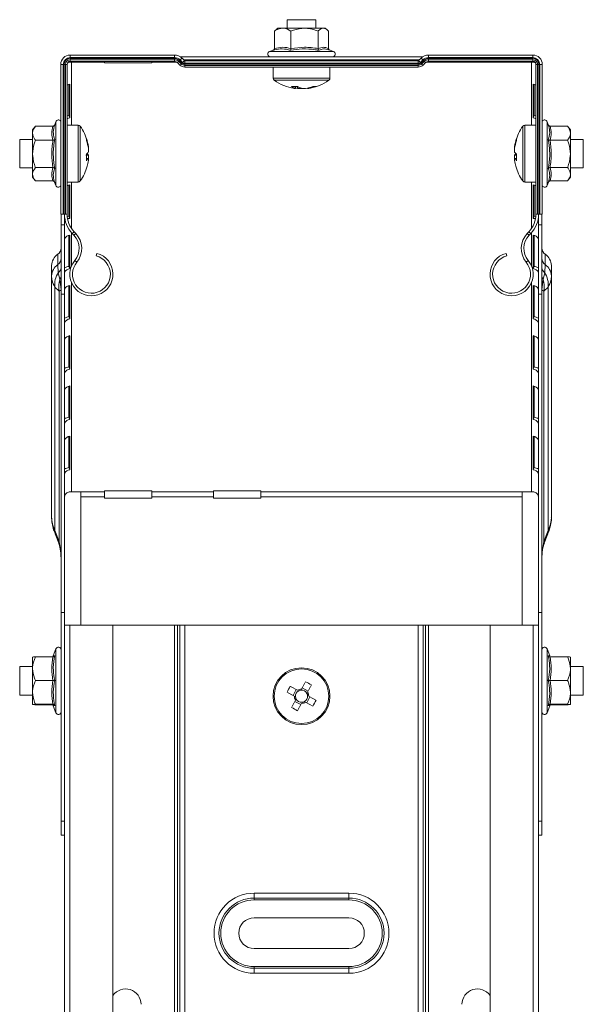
# Model space of a CAD drawing. Header units: millimetres. Extents: x 344 to 1077, y -1272 to 1089.
# Tile 11 of 14: x 958 to 1077, y 367 to 574. Entities that reach past the tile are written whole.
import ezdxf

# ---------------------------------------------------------------- set-up
doc = ezdxf.new("R2010")
doc.units = ezdxf.units.MM
doc.linetypes.add('K5LT32768', pattern=[0])
doc.linetypes.add('K5LT32769', pattern=[0])

msp = doc.modelspace()

# ---------------------------------------------------------------- linework, layer by layer
at = {"color": 7, "linetype": 'K5LT32768', "lineweight": 15}
for p, q in [((1014.18, 574.33), (1014.18, 572.53)), ((1020.18, 574.33), (1014.18, 574.33)), ((1020.18, 572.53), (1020.18, 574.33)), ((1011.45, 568.25), (1011.45, 571.93)), ((1012.18, 572.53), (1011.76, 572.21)), ((1012.18, 572.53), (1013.21, 572.53)), ((1017.83, 572.53), (1013.21, 572.53)), ((1014.96, 568.25), (1014.96, 571.93)), ((1021.79, 572.53), (1017.83, 572.53)), ((1020.69, 568.25), (1020.69, 571.93)), ((1021.79, 572.53), (1022.18, 572.53)), ((1022.59, 572.21), (1022.18, 572.53)), ((1022.9, 568.25), (1022.9, 571.93)), ((1011.27, 567.93), (1010.45, 567.63)), ((1023.9, 567.63), (1022.86, 568.01)), ((968.38, 566.33), (968.38, 566.88)), ((990.37, 566.88), (968.38, 566.88)), ((990.37, 566.33), (968.38, 566.33)), ((968.38, 566.15), (968.38, 566.33)), ((990.37, 566.15), (968.38, 566.15)), ((968.38, 565.9), (968.38, 566.15)), ((990.37, 565.9), (968.38, 565.9)), ((968.38, 565.53), (968.38, 565.9)), ((990.37, 565.53), (968.38, 565.53)), ((970.63, 565.39), (968.65, 565.39)), ((970.63, 565.39), (970.63, 565.53)), ((970.63, 565.39), (975.63, 565.39)), ((975.63, 565.53), (975.63, 565.39)), ((975.63, 565.39), (975.63, 565.2)), ((975.63, 565.2), (985.63, 565.2)), ((985.63, 565.39), (985.63, 565.53)), ((985.63, 565.2), (985.63, 565.39)), ((990.37, 566.33), (990.37, 566.88)), ((990.37, 566.15), (990.37, 566.33)), ((990.37, 565.9), (990.37, 566.15)), ((990.37, 565.53), (990.37, 565.9)), ((991.52, 564.76), (991.01, 565.27)), ((991.27, 565.53), (991.45, 565.71)), ((991.78, 565.02), (991.27, 565.53)), ((991.96, 565.19), (991.45, 565.71)), ((991.58, 566.53), (1042.77, 566.53)), ((991.58, 565.84), (991.97, 566.22)), ((992.09, 565.32), (991.58, 565.84)), ((991.78, 565.02), (991.96, 565.19)), ((992.48, 565.71), (991.97, 566.22)), ((992.09, 565.32), (992.48, 565.71)), ((992.36, 565.83), (1041.99, 565.83)), ((1041.8, 565.68), (992.55, 565.68)), ((992.55, 565.13), (992.55, 565.68)), ((1041.8, 565.13), (992.55, 565.13)), ((992.55, 564.95), (992.55, 565.13)), ((998.63, 565.83), (998.63, 565.7)), ((998.63, 565.7), (1008.63, 565.7)), ((1008.63, 565.7), (1008.63, 565.83)), ((1014.18, 565.83), (1014.18, 565.68)), ((1020.18, 565.68), (1020.18, 565.83)), ((1041.8, 565.13), (1041.8, 565.68)), ((1041.8, 564.95), (1041.8, 565.13)), ((1042.39, 566.22), (1041.87, 565.71)), ((1042.26, 565.32), (1041.87, 565.71)), ((1042.77, 565.84), (1042.26, 565.32)), ((1042.77, 565.84), (1042.39, 566.22)), ((1042.9, 565.71), (1042.39, 565.19)), ((1042.57, 565.02), (1042.39, 565.19)), ((1043.08, 565.53), (1042.57, 565.02)), ((1043.34, 565.27), (1042.83, 564.76)), ((1043.08, 565.53), (1042.9, 565.71)), ((1065.98, 566.88), (1043.98, 566.88)), ((1043.98, 566.33), (1043.98, 566.88)), ((1065.98, 566.33), (1043.98, 566.33)), ((1043.98, 566.15), (1043.98, 566.33)), ((1065.98, 566.15), (1043.98, 566.15)), ((1043.98, 565.9), (1043.98, 566.15)), ((1065.98, 565.9), (1043.98, 565.9)), ((1043.98, 565.53), (1043.98, 565.9)), ((1065.98, 565.53), (1043.98, 565.53)), ((1063.73, 565.53), (1063.73, 565.39)), ((1065.7, 565.39), (1063.73, 565.39)), ((1065.98, 566.33), (1065.98, 566.88)), ((1065.98, 566.15), (1065.98, 566.33)), ((1065.98, 565.9), (1065.98, 566.15)), ((1065.98, 565.53), (1065.98, 565.9)), ((966.38, 564.88), (966.38, 533.34)), ((966.93, 564.88), (966.38, 564.88)), ((966.93, 564.88), (966.93, 533.34)), ((967.11, 564.88), (966.93, 564.88)), ((967.11, 564.88), (967.11, 533.34)), ((967.36, 564.88), (967.11, 564.88)), ((967.36, 564.88), (967.36, 533.34)), ((967.73, 564.88), (967.36, 564.88)), ((967.73, 564.88), (967.73, 533.34)), ((1041.8, 564.95), (992.55, 564.95)), ((992.55, 564.7), (992.55, 564.95)), ((1041.8, 564.7), (992.55, 564.7)), ((992.55, 564.33), (992.55, 564.7)), ((1041.8, 564.33), (992.55, 564.33)), ((1011.18, 564.33), (1011.18, 562.01)), ((1023.18, 562.01), (1023.18, 564.33)), ((1041.8, 564.7), (1041.8, 564.95)), ((1041.8, 564.33), (1041.8, 564.7)), ((1066.63, 533.34), (1066.63, 564.88)), ((1066.63, 564.88), (1066.99, 564.88)), ((1066.99, 533.34), (1066.99, 564.88)), ((1066.99, 564.88), (1067.24, 564.88)), ((1067.24, 533.34), (1067.24, 564.88)), ((1067.24, 564.88), (1067.43, 564.88)), ((1067.43, 533.34), (1067.43, 564.88)), ((1067.43, 564.88), (1067.98, 564.88)), ((1067.98, 533.34), (1067.98, 564.88)), ((968.12, 554.11), (968.12, 560.67)), ((968.29, 553.63), (968.29, 560.7)), ((1015.91, 559.85), (1015.66, 559.85)), ((1016.34, 559.85), (1017.19, 559.85)), ((1018.01, 559.85), (1017.16, 559.85)), ((1018.44, 559.85), (1018.69, 559.85)), ((1066.06, 560.7), (1066.06, 553.63)), ((1066.23, 560.67), (1066.23, 554.11)), ((965.35, 552.81), (965.11, 552.15)), ((968.29, 553.63), (968.12, 554.11)), ((1066.06, 553.63), (1066.23, 554.11)), ((1069.24, 552.15), (1069, 552.81)), ((961.05, 551.86), (960.45, 551.08)), ((960.45, 551.08), (960.45, 550.38)), ((964.74, 551.86), (961.05, 551.86)), ((970.05, 552.08), (967.73, 552.08)), ((1066.63, 552.08), (1064.3, 552.08)), ((1069.61, 551.86), (1073.3, 551.86)), ((1073.9, 551.08), (1073.3, 551.86)), ((1073.9, 550.38), (1073.9, 551.08)), ((960.45, 549.08), (957.73, 549.08)), ((957.73, 549.08), (957.73, 543.08)), ((960.45, 550.38), (960.45, 546.01)), ((964.74, 548.9), (961.05, 548.9)), ((1069.61, 548.9), (1073.3, 548.9)), ((1073.9, 546.01), (1073.9, 550.38)), ((1076.63, 549.08), (1073.9, 549.08)), ((1076.63, 543.08), (1076.63, 549.08)), ((972.21, 547.18), (972.21, 547.56)), ((972.21, 547.18), (972.21, 546.41)), ((1062.14, 547.56), (1062.14, 547.18)), ((1062.14, 546.41), (1062.14, 547.18)), ((960.45, 546.01), (960.45, 541.72)), ((972.21, 545.04), (971.81, 545.05)), ((972.21, 545.03), (972.21, 545.76)), ((972.21, 545.04), (972.21, 544.6)), ((1062.14, 545.76), (1062.14, 545.04)), ((1062.14, 545.76), (1062.54, 545.75)), ((1062.54, 545.05), (1062.14, 545.04)), ((1062.14, 544.6), (1062.14, 545.04)), ((1073.9, 546.01), (1073.9, 541.72)), ((957.73, 543.08), (960.45, 543.08)), ((964.74, 543.13), (961.05, 543.13)), ((1069.61, 543.13), (1073.3, 543.13)), ((1073.9, 543.08), (1076.63, 543.08)), ((960.45, 541.72), (960.45, 541.08)), ((960.45, 541.08), (961.05, 540.31)), ((964.74, 540.31), (961.05, 540.31)), ((967.73, 540.08), (970.05, 540.08)), ((1064.3, 540.08), (1066.63, 540.08)), ((1069.61, 540.31), (1073.3, 540.31)), ((1073.3, 540.31), (1073.9, 541.08)), ((1073.9, 541.08), (1073.9, 541.72)), ((965.1, 540.06), (965.35, 539.36)), ((968.12, 532.9), (968.12, 539.45)), ((968.29, 532.42), (968.29, 539.49)), ((1066.06, 539.49), (1066.06, 532.42)), ((1066.23, 539.45), (1066.23, 532.9)), ((1069, 539.36), (1069.26, 540.07)), ((966.93, 533.34), (966.38, 533.34)), ((966.45, 531.04), (966.45, 533.34)), ((967.11, 533.34), (966.93, 533.34)), ((967.36, 533.34), (967.11, 533.34)), ((967.15, 533.34), (967.15, 531.04)), ((967.73, 533.34), (967.36, 533.34)), ((968.29, 532.42), (968.12, 532.9)), ((1066.06, 532.42), (1066.23, 532.9)), ((1066.63, 533.34), (1066.99, 533.34)), ((1066.99, 533.34), (1067.24, 533.34)), ((1067.15, 531.65), (1067.15, 532.82)), ((1067.2, 531.04), (1067.2, 533.34)), ((1067.24, 533.34), (1067.43, 533.34)), ((1067.43, 533.34), (1067.98, 533.34)), ((1067.9, 533.34), (1067.9, 531.04)), ((967.15, 531.04), (966.45, 531.04)), ((966.45, 531.04), (966.45, 516.45)), ((967.15, 531.04), (967.15, 516.45)), ((1067.9, 531.04), (1067.2, 531.04)), ((1067.2, 516.45), (1067.2, 531.04)), ((1067.9, 516.45), (1067.9, 531.04)), ((967.2, 528.11), (967.2, 521.04)), ((968.12, 522.29), (968.12, 528.85)), ((968.29, 521.81), (968.29, 528.88)), ((968.83, 529.21), (969.22, 529.59)), ((968.83, 529.21), (969.17, 528.85)), ((969.17, 528.85), (969.57, 529.23)), ((969.22, 529.59), (969.57, 529.23)), ((1064.78, 529.23), (1065.13, 529.59)), ((1065.18, 528.85), (1064.78, 529.23)), ((1065.53, 529.21), (1065.13, 529.59)), ((1065.18, 528.85), (1065.53, 529.21)), ((1066.06, 528.88), (1066.06, 521.81)), ((1066.23, 528.85), (1066.23, 522.29)), ((1067.15, 521.04), (1067.15, 528.11)), ((965.75, 522.65), (965.75, 524.84)), ((969.35, 523.54), (969.77, 523.19)), ((974.03, 525.03), (973.89, 524.5)), ((1060.32, 525.03), (1060.47, 524.5)), ((1065, 523.54), (1064.58, 523.19)), ((1068.6, 524.84), (1068.6, 522.65)), ((964.45, 520.28), (964.45, 522.47)), ((965.87, 521.02), (965.75, 522.65)), ((968.29, 521.81), (968.12, 522.29)), ((1066.06, 521.81), (1066.23, 522.29)), ((1068.6, 522.65), (1068.48, 521.02)), ((1069.9, 522.47), (1069.9, 520.28)), ((964.45, 520.28), (964.45, 469.36)), ((966.18, 519.54), (965.87, 521.02)), ((1068.48, 521.02), (1068.17, 519.54)), ((1069.9, 469.36), (1069.9, 520.28)), ((966.03, 517.05), (965.15, 517.88)), ((965.15, 517.88), (965.15, 466.56)), ((967.2, 517.51), (967.2, 510.44)), ((968.12, 511.69), (968.12, 518.24)), ((968.29, 511.21), (968.29, 518.28)), ((1066.06, 518.28), (1066.06, 511.21)), ((1066.23, 518.24), (1066.23, 511.69)), ((1067.15, 510.44), (1067.15, 517.51)), ((1069.2, 517.88), (1068.32, 517.05)), ((1069.2, 466.56), (1069.2, 517.88)), ((966.03, 517.05), (966.03, 464.25)), ((966.45, 516.45), (967.15, 516.45)), ((966.45, 516.45), (966.45, 449.28)), ((967.15, 516.45), (967.15, 449.28)), ((1067.9, 516.45), (1067.2, 516.45)), ((1067.2, 449.28), (1067.2, 516.45)), ((1067.9, 449.28), (1067.9, 516.45)), ((1068.32, 464.25), (1068.32, 517.05)), ((968.29, 511.21), (968.12, 511.69)), ((1066.06, 511.21), (1066.23, 511.69)), ((967.2, 506.9), (967.2, 499.83)), ((968.12, 501.08), (968.12, 507.63)), ((968.29, 500.6), (968.29, 507.67)), ((1066.06, 507.67), (1066.06, 500.6)), ((1066.23, 507.63), (1066.23, 501.08)), ((1067.15, 499.83), (1067.15, 506.9)), ((968.29, 500.6), (968.12, 501.08)), ((1066.06, 500.6), (1066.23, 501.08)), ((968.12, 490.47), (968.12, 497.03)), ((968.29, 489.99), (968.29, 497.06)), ((1066.06, 497.06), (1066.06, 489.99)), ((1066.23, 497.03), (1066.23, 490.47)), ((967.2, 496.29), (967.2, 489.22)), ((1067.15, 489.22), (1067.15, 496.29)), ((968.29, 489.99), (968.12, 490.47)), ((1066.06, 489.99), (1066.23, 490.47)), ((968.12, 479.87), (968.12, 486.42)), ((968.29, 479.39), (968.29, 486.46)), ((1066.06, 486.46), (1066.06, 479.39)), ((1066.23, 486.42), (1066.23, 479.87)), ((967.2, 485.69), (967.2, 478.62)), ((1067.15, 478.62), (1067.15, 485.69)), ((968.29, 479.39), (968.12, 479.87)), ((1066.06, 479.39), (1066.23, 479.87)), ((968.65, 474.76), (970.63, 474.76)), ((970.63, 474.76), (975.63, 474.76)), ((970.63, 473.7), (970.63, 474.76)), ((970.63, 473.7), (970.63, 446.61)), ((970.63, 473.7), (975.63, 473.7)), ((985.63, 474.95), (975.63, 474.95)), ((975.63, 474.95), (975.63, 474.76)), ((975.63, 474.76), (975.63, 473.7)), ((975.63, 473.7), (975.63, 473.42)), ((985.63, 474.76), (985.63, 474.95)), ((985.63, 474.76), (998.63, 474.76)), ((985.63, 473.7), (985.63, 474.76)), ((985.63, 473.42), (985.63, 473.7)), ((985.63, 473.7), (998.63, 473.7)), ((1008.63, 474.95), (998.63, 474.95)), ((998.63, 474.95), (998.63, 474.76)), ((998.63, 474.76), (998.63, 473.7)), ((998.63, 473.7), (998.63, 473.42)), ((1008.63, 474.76), (1008.63, 474.95)), ((1008.63, 474.76), (1063.73, 474.76)), ((1008.63, 473.7), (1008.63, 474.76)), ((1008.63, 473.42), (1008.63, 473.7)), ((1008.63, 473.7), (1063.73, 473.7)), ((1063.73, 474.76), (1065.7, 474.76)), ((1063.73, 474.76), (1063.73, 473.7)), ((1063.73, 473.7), (1063.73, 446.61)), ((975.63, 473.42), (985.63, 473.42)), ((998.63, 473.42), (1008.63, 473.42)), ((965.15, 466.56), (966.03, 464.25)), ((965.18, 465.95), (965.21, 465.9)), ((965.21, 465.9), (965.95, 463.92)), ((1068.32, 464.25), (1069.2, 466.56)), ((1068.4, 463.92), (1069.14, 465.9)), ((1069.15, 465.9), (1069.17, 465.96)), ((966.45, 449.28), (967.15, 449.28)), ((966.45, 449.28), (966.45, 405.28)), ((967.15, 449.28), (967.15, 405.28)), ((1067.9, 449.28), (1067.2, 449.28)), ((1067.2, 405.28), (1067.2, 449.28)), ((1067.9, 405.28), (1067.9, 449.28)), ((968.3, 446.61), (967.18, 446.61)), ((967.18, 178.61), (967.18, 446.61)), ((968.3, 446.61), (968.3, 178.61)), ((977.4, 446.61), (968.3, 446.61)), ((977.4, 178.61), (977.4, 446.61)), ((977.4, 446.61), (990.37, 446.61)), ((990.37, 178.61), (990.37, 446.61)), ((990.37, 446.61), (991.01, 446.61)), ((991.01, 178.61), (991.01, 446.61)), ((991.01, 446.61), (991.52, 446.61)), ((991.52, 178.61), (991.52, 446.61)), ((991.52, 446.61), (992.55, 446.61)), ((992.55, 178.61), (992.55, 446.61)), ((992.55, 446.61), (1041.8, 446.61)), ((1041.8, 178.61), (1041.8, 446.61)), ((1041.8, 446.61), (1042.83, 446.61)), ((1042.83, 178.61), (1042.83, 446.61)), ((1042.83, 446.61), (1043.34, 446.61)), ((1043.34, 178.61), (1043.34, 446.61)), ((1043.34, 446.61), (1043.98, 446.61)), ((1043.98, 178.61), (1043.98, 446.61)), ((1043.98, 446.61), (1056.95, 446.61)), ((1056.95, 446.61), (1056.95, 178.61)), ((1066.05, 446.61), (1056.95, 446.61)), ((1066.05, 178.61), (1066.05, 446.61)), ((1067.18, 446.61), (1066.05, 446.61)), ((1067.18, 178.61), (1067.18, 446.61)), ((965.35, 441.59), (964.82, 440.11)), ((1069.53, 440.12), (1069, 441.59)), ((960.45, 439.86), (960.45, 439.86)), ((960.45, 439.86), (960.45, 437.42)), ((964.74, 439.9), (961.05, 439.9)), ((964.85, 440.1), (964.84, 440.1)), ((1069.49, 440.1), (1069.5, 440.1)), ((1069.61, 439.9), (1073.3, 439.9)), ((1073.9, 439.86), (1073.9, 439.86)), ((1073.9, 439.86), (1073.9, 437.42)), ((960.45, 437.86), (957.73, 437.86)), ((957.73, 437.86), (957.73, 435.67)), ((960.45, 437.42), (960.45, 432.42)), ((967.18, 437.86), (967.15, 437.86)), ((1067.2, 437.86), (1067.18, 437.86)), ((1076.63, 437.86), (1073.9, 437.86)), ((1073.9, 432.42), (1073.9, 437.42)), ((1076.63, 431.86), (1076.63, 437.86)), ((957.73, 435.67), (957.73, 431.86)), ((964.74, 434.94), (961.05, 434.94)), ((1069.61, 434.94), (1073.3, 434.94)), ((960.45, 429.86), (960.45, 432.42)), ((1016.08, 433.01), (1015.41, 431.76)), ((1018.57, 432.7), (1017.32, 433.38)), ((1073.9, 429.86), (1073.9, 432.42)), ((957.73, 431.86), (960.45, 431.86)), ((967.15, 431.86), (967.18, 431.86)), ((1015.78, 430.52), (1017.03, 429.84)), ((1018.27, 430.21), (1018.94, 431.46)), ((1067.18, 431.86), (1067.2, 431.86)), ((1073.9, 431.86), (1076.63, 431.86)), ((960.45, 429.86), (960.45, 429.86)), ((964.74, 429.9), (961.05, 429.9)), ((964.74, 429.82), (961.05, 429.82)), ((964.69, 429.89), (964.74, 429.9)), ((964.82, 429.61), (965.35, 428.13)), ((964.85, 429.62), (964.84, 429.62)), ((1069, 428.13), (1069.53, 429.6)), ((1069.49, 429.62), (1069.5, 429.62)), ((1069.61, 429.9), (1073.3, 429.9)), ((1069.61, 429.82), (1073.3, 429.82)), ((1073.9, 429.86), (1073.9, 429.86)), ((966.45, 405.28), (967.15, 405.28)), ((966.45, 402.28), (966.45, 405.28)), ((967.15, 405.28), (967.15, 402.28)), ((1067.2, 405.28), (1067.9, 405.28)), ((1067.2, 402.28), (1067.2, 405.28)), ((1067.9, 405.28), (1067.9, 402.28)), ((967.15, 402.28), (966.45, 402.28)), ((1067.9, 402.28), (1067.2, 402.28)), ((1007.18, 390.06), (1027.18, 390.06)), ((1007.18, 390.06), (1007.18, 389.02)), ((1007.18, 389.02), (1027.18, 389.02)), ((1007.18, 389.02), (1007.18, 388.64)), ((1027.18, 388.64), (1007.18, 388.64)), ((1027.18, 390.06), (1027.18, 389.02)), ((1027.18, 389.02), (1027.18, 388.64)), ((1027.18, 384.86), (1007.18, 384.86)), ((1007.18, 378.36), (1027.18, 378.36)), ((1007.18, 374.58), (1027.18, 374.58)), ((1007.18, 374.58), (1007.18, 374.2)), ((1007.18, 374.2), (1007.18, 373.16)), ((1027.18, 374.2), (1007.18, 374.2)), ((1027.18, 374.58), (1027.18, 374.2)), ((1027.18, 374.2), (1027.18, 373.16)), ((1027.18, 373.16), (1007.18, 373.16))]:
    msp.add_line(p, q, dxfattribs=at)
at = {"color": 8, "linetype": 'K5LT32769', "lineweight": 15, "true_color": 0x808080}
for p, q in [((1010.45, 567.63), (1023.9, 567.63)), ((968.65, 565.53), (968.65, 565.39)), ((968.65, 565.39), (968.65, 552.08)), ((985.63, 565.39), (990.86, 565.39)), ((1043.5, 565.39), (1063.73, 565.39)), ((1065.7, 565.53), (1065.7, 565.39)), ((1065.7, 565.39), (1065.7, 552.08)), ((1023.18, 562.01), (1011.18, 562.01)), ((1022.95, 561.57), (1011.4, 561.57)), ((965.35, 539.36), (965.35, 552.81)), ((1069, 552.81), (1069, 545.99)), ((970.05, 552.08), (970.05, 551.86)), ((970.05, 551.86), (970.05, 540.08)), ((970.49, 551.86), (970.49, 551.64)), ((970.49, 551.64), (970.49, 540.31)), ((1063.86, 540.31), (1063.86, 551.86)), ((1064.3, 540.08), (1064.3, 552.08)), ((1069, 545.99), (1069, 539.36)), ((968.65, 540.08), (968.65, 530.3)), ((1065.7, 540.08), (1065.7, 530.3)), ((968.65, 529.4), (968.65, 522.39)), ((1065.7, 529.4), (1065.7, 522.39)), ((968.65, 518.88), (968.65, 474.76)), ((1065.7, 518.88), (1065.7, 474.76)), ((965.35, 428.13), (965.35, 441.59)), ((1069, 441.59), (1069, 428.13))]:
    msp.add_line(p, q, dxfattribs=at)
at = {"color": 7, "linetype": 'K5LT32768', "const_width": 0.15}
for points in [[(991.01, 565.27), (991.02, 565.27), (991.03, 565.29), (991.05, 565.31), (991.08, 565.34), (991.12, 565.37), (991.16, 565.42), (991.21, 565.47), (991.27, 565.53)], [(991.45, 565.71), (991.48, 565.74), (991.5, 565.76), (991.52, 565.78), (991.54, 565.8), (991.56, 565.82), (991.57, 565.83), (991.57, 565.83), (991.58, 565.84)], [(991.52, 564.76), (991.53, 564.76), (991.54, 564.78), (991.56, 564.8), (991.59, 564.83), (991.63, 564.86), (991.67, 564.91), (991.72, 564.96), (991.78, 565.02)], [(991.96, 565.19), (991.99, 565.22), (992.01, 565.25), (992.04, 565.27), (992.05, 565.29), (992.07, 565.3), (992.08, 565.32), (992.09, 565.32), (992.09, 565.32)], [(1042.39, 565.19), (1042.36, 565.22), (1042.34, 565.25), (1042.31, 565.27), (1042.3, 565.29), (1042.28, 565.3), (1042.27, 565.32), (1042.26, 565.32), (1042.26, 565.32)], [(1042.83, 564.76), (1042.82, 564.76), (1042.81, 564.78), (1042.79, 564.8), (1042.76, 564.83), (1042.72, 564.86), (1042.68, 564.91), (1042.63, 564.96), (1042.57, 565.02)], [(1042.9, 565.71), (1042.87, 565.74), (1042.85, 565.76), (1042.83, 565.78), (1042.81, 565.8), (1042.79, 565.82), (1042.78, 565.83), (1042.78, 565.83), (1042.77, 565.84)], [(1043.34, 565.27), (1043.34, 565.27), (1043.32, 565.29), (1043.3, 565.31), (1043.27, 565.34), (1043.23, 565.37), (1043.19, 565.42), (1043.14, 565.47), (1043.08, 565.53)], [(967.73, 554.01), (967.84, 554.05), (968.12, 554.11)], [(1066.23, 554.11), (1066.51, 554.05), (1066.63, 554.01)], [(967.75, 532.81), (967.84, 532.84), (968.12, 532.9)], [(1066.23, 532.9), (1066.51, 532.84), (1066.6, 532.81)], [(1018.02, 434.67), (1017.92, 434.48), (1017.82, 434.29), (1017.71, 434.1), (1017.61, 433.9), (1017.51, 433.71), (1017.4, 433.52), (1017.29, 433.32), (1017.19, 433.12)], [(1014.12, 432.46), (1014.31, 432.36), (1014.5, 432.25), (1014.69, 432.15), (1014.88, 432.04), (1015.08, 431.94), (1015.27, 431.83), (1015.47, 431.73), (1015.66, 431.62)], [(1016.34, 432.87), (1016.14, 432.98), (1015.95, 433.08), (1015.75, 433.19), (1015.56, 433.29), (1015.37, 433.4), (1015.17, 433.5), (1014.98, 433.6), (1014.79, 433.71)], [(1018.44, 432.45), (1018.54, 432.64), (1018.65, 432.84), (1018.75, 433.03), (1018.86, 433.23), (1018.96, 433.42), (1019.07, 433.61), (1019.17, 433.8), (1019.27, 433.99)], [(1015.91, 430.77), (1015.81, 430.58), (1015.7, 430.38), (1015.6, 430.19), (1015.49, 429.99), (1015.39, 429.8), (1015.28, 429.61), (1015.18, 429.42), (1015.08, 429.23)], [(1016.33, 428.55), (1016.43, 428.74), (1016.53, 428.93), (1016.64, 429.12), (1016.74, 429.32), (1016.85, 429.51), (1016.95, 429.7), (1017.06, 429.9), (1017.16, 430.1)], [(1018.01, 430.35), (1018.21, 430.24), (1018.41, 430.14), (1018.6, 430.03), (1018.79, 429.93), (1018.99, 429.82), (1019.18, 429.72), (1019.37, 429.62), (1019.56, 429.51)], [(1020.23, 430.76), (1020.04, 430.86), (1019.85, 430.97), (1019.66, 431.07), (1019.47, 431.18), (1019.28, 431.28), (1019.08, 431.39), (1018.89, 431.49), (1018.69, 431.6)]]:
    msp.add_lwpolyline(points, dxfattribs=at)
at = {"color": 7, "linetype": 'K5LT32768', "lineweight": 15}
for radius in [6, 5.77]:
    msp.add_circle((1017.18, 431.61), radius, dxfattribs=at)
for centre, radius, start, end in [((1010.64, 567.1), 0.567, 110, 270), ((1023.71, 567.1), 0.567, 270, 70), ((968.38, 564.88), 2, 90, 180), ((968.38, 564.88), 1.45, 90, 180), ((968.38, 564.88), 1.27, 90, 180), ((968.38, 564.88), 1.02, 90, 180), ((968.38, 564.88), 0.65, 90, 180), ((968.63, 563.46), 1.93, 89.3748, 115.0031), ((990.37, 564.63), 2.25, 45, 90), ((990.37, 564.63), 1.7, 45, 90), ((990.37, 564.63), 1.52, 45, 90), ((990.37, 564.63), 1.27, 45, 90), ((990.37, 564.63), 0.9, 45, 90), ((992.55, 565.78), 1.08, 225, 270), ((992.55, 565.78), 0.833, 225, 270), ((992.55, 565.78), 0.65, 225, 270), ((992.55, 565.78), 0.1, 225, 270), ((1041.8, 565.78), 0.1, 270, 315), ((1041.8, 565.78), 0.65, 270, 315), ((1041.8, 565.78), 0.833, 270, 315), ((1041.8, 565.78), 1.08, 270, 315), ((1043.98, 564.63), 2.25, 90, 135), ((1043.98, 564.63), 1.7, 90, 135), ((1043.98, 564.63), 1.52, 90, 135), ((1043.98, 564.63), 1.27, 90, 135), ((1043.98, 564.63), 0.9, 90, 135), ((1065.72, 563.46), 1.93, 64.9757, 90.646), ((1065.98, 564.88), 2, 0, 90), ((1065.98, 564.88), 1.45, 0, 90), ((1065.98, 564.88), 1.27, 0, 90), ((1065.98, 564.88), 1.02, 0, 90), ((1065.98, 564.88), 0.65, 0, 90), ((992.55, 565.78), 1.45, 225, 270), ((1041.8, 565.78), 1.45, 270, 315), ((1011.72, 562.01), 0.54, 180, 234.7485), ((1017.18, 569.73), 10, 234.7485, 261.2897), ((1017.18, 569.73), 10, 278.7103, 305.2515), ((1022.64, 562.01), 0.54, 305.2515, 0), ((968.58, 558.94), 1.79, 99.5005, 118.749), ((1015.7, 568.78), 8.55, 265.811, 274.189), ((1016.72, 562.61), 2.87, 235.0569, 253.6215), ((1017.52, 567.56), 7.8, 258.0786, 261.2501), ((1017.97, 562.61), 2.87, 235.0577, 253.6207), ((1016.81, 567.64), 7.89, 278.7788, 290.3802), ((1017.49, 567.64), 7.89, 278.7788, 290.3802), ((1019.89, 562.74), 2.51, 262.2701, 277.7299), ((1065.77, 558.94), 1.79, 61.2512, 80.4983), ((965.89, 552.62), 0.567, 30.4036, 160), ((968.58, 551.87), 1.79, 99.5003, 118.7489), ((1065.77, 551.87), 1.79, 61.2514, 80.4985), ((1068.46, 552.62), 0.567, 20, 149.5964), ((970.05, 551.54), 0.54, 35.2515, 90), ((962.33, 546.08), 10, 15.2435, 35.2515), ((1072.03, 546.08), 10, 144.7485, 164.7527), ((1064.3, 551.54), 0.54, 90, 144.7485), ((963, 546.27), 9.3, 8.0065, 18.7198), ((971.02, 549.06), 0.816, 346.4084, 13.5916), ((963, 545.88), 9.3, 8.0066, 18.7197), ((1071.35, 546.27), 9.3, 161.2821, 171.9921), ((1071.35, 545.88), 9.3, 161.2821, 171.9921), ((1063.33, 549.06), 0.816, 166.408, 193.592), ((970.87, 547.13), 1.52, 307.9792, 331.4912), ((1063.48, 547.13), 1.52, 208.5184, 232.025), ((961.59, 545.25), 10.24, 356.1735, 3.8265), ((970.87, 545.77), 1.52, 307.9792, 331.4912), ((971.03, 545.14), 1.33, 27.6216, 44.8978), ((963.01, 545.9), 9.29, 344.7549, 351.9959), ((1063.32, 545.14), 1.33, 135.0843, 152.3692), ((1063.48, 545.77), 1.52, 208.5188, 232.025), ((1071.35, 545.9), 9.3, 188.0057, 195.2486), ((1072.77, 545.25), 10.25, 176.1744, 183.8256), ((962.33, 546.08), 10, 324.7485, 344.7565), ((1072.03, 546.08), 10, 195.2473, 215.2515), ((970.05, 540.62), 0.54, 270, 324.7485), ((1064.3, 540.62), 0.54, 215.2515, 270), ((965.89, 539.55), 0.567, 200, 329.5964), ((968.58, 537.73), 1.79, 99.5007, 118.7491), ((1065.77, 537.73), 1.79, 61.2511, 80.4981), ((1068.46, 539.55), 0.567, 210.4036, 340), ((973.18, 533.34), 6, 180, 223.5358), ((973.18, 533.34), 5.45, 180, 223.5358), ((968.6, 530.6), 1.85, 99.7418, 114.6671), ((1061.18, 533.34), 5.45, 316.4642, 0), ((1061.18, 533.34), 6, 316.4642, 0), ((1065.75, 530.6), 1.85, 65.336, 80.2551), ((1066.22, 531.3), 0.997, 20.6637, 38.2707), ((968.43, 527.53), 1.36, 95.7613, 154.7675), ((966.27, 526.09), 4, 320.3175, 43.5358), ((966.27, 526.09), 4.55, 320.3175, 43.5358), ((1068.08, 526.09), 4.55, 136.4642, 219.6825), ((1068.08, 526.09), 4, 136.4642, 219.6825), ((1065.92, 527.53), 1.36, 25.2337, 84.2375), ((964.8, 526.19), 1.65, 305.0966, 357.6032), ((1069.55, 526.19), 1.65, 182.3963, 234.9049), ((967.51, 522.34), 3.06, 125.0948, 177.604), ((964.8, 524.01), 1.65, 305.096, 357.6036), ((972.85, 520.63), 4.55, 140.3175, 75), ((972.85, 520.63), 4, 140.3175, 75), ((1061.5, 520.63), 4.55, 105, 39.6825), ((1061.5, 520.63), 4, 105, 39.6825), ((1069.55, 524.01), 1.65, 182.3959, 234.9055), ((1066.84, 522.34), 3.06, 2.3957, 54.9049), ((967.51, 520.15), 3.06, 125.0951, 177.604), ((965.18, 522.09), 1.28, 303.0649, 356.4028), ((968.54, 519.75), 2.58, 99.4086, 121.3585), ((968.43, 520.46), 1.36, 95.7613, 154.7677), ((1065.92, 520.46), 1.36, 25.2335, 84.2374), ((1065.81, 519.75), 2.58, 58.6428, 80.5907), ((1069.17, 522.09), 1.28, 183.5991, 236.9331), ((1066.84, 520.15), 3.06, 2.3958, 54.9046), ((969.98, 518.42), 4.86, 147.6895, 186.3811), ((971.01, 518), 5.07, 162.2789, 190.8508), ((965.47, 520.22), 0.983, 316.4704, 358.2489), ((1068.88, 520.22), 0.983, 181.753, 223.5278), ((1063.34, 518), 5.07, 349.1492, 17.7218), ((1064.37, 518.42), 4.86, 353.6194, 32.3106), ((968.43, 516.93), 1.36, 95.7604, 154.7682), ((1065.92, 516.93), 1.36, 25.2331, 84.2384), ((968.54, 509.14), 2.58, 99.4086, 121.3585), ((968.43, 509.86), 1.36, 95.7613, 154.7677), ((1065.92, 509.86), 1.36, 25.2335, 84.2374), ((1065.81, 509.14), 2.58, 58.6428, 80.5907), ((968.43, 506.32), 1.36, 95.7604, 154.7682), ((1065.92, 506.32), 1.36, 25.2331, 84.2384), ((968.54, 498.53), 2.58, 99.4099, 121.358), ((1065.81, 498.53), 2.58, 58.6433, 80.5894), ((968.43, 499.25), 1.36, 95.7613, 154.7677), ((1065.92, 499.25), 1.36, 25.2335, 84.2374), ((968.43, 495.71), 1.36, 95.7604, 154.7682), ((1065.92, 495.71), 1.36, 25.2331, 84.2384), ((968.54, 487.93), 2.58, 99.4099, 121.358), ((1065.81, 487.93), 2.58, 58.6433, 80.5894), ((968.43, 488.64), 1.36, 95.7613, 154.7677), ((1065.92, 488.64), 1.36, 25.2335, 84.2374), ((968.43, 485.11), 1.36, 95.7604, 154.7682), ((1065.92, 485.11), 1.36, 25.2331, 84.2384), ((968.54, 477.32), 2.58, 99.4099, 121.358), ((1065.81, 477.32), 2.58, 58.6433, 80.5894), ((968.43, 478.04), 1.36, 95.761, 154.768), ((1065.92, 478.04), 1.36, 25.2332, 84.2377), ((968.47, 473.43), 1.34, 81.9508, 168.5779), ((1065.88, 473.43), 1.34, 11.4211, 98.0497), ((965.89, 441.39), 0.567, 0, 160), ((1068.46, 441.39), 0.567, 20, 180), ((1008.11, 414.87), 22.14, 59.7312, 63.4064), ((1033.91, 422.55), 22.13, 149.7303, 153.4073), ((1017.18, 431.61), 1.28, 117.8947, 185.2432), ((1017.18, 431.61), 1.51, 89.5279, 123.6101), ((1017.18, 431.61), 1.28, 95.2432, 117.8947), ((1017.18, 431.61), 1.28, 27.8947, 95.2432), ((1017.18, 431.61), 1.28, 5.2432, 27.8947), ((1017.18, 431.61), 1.51, 359.5279, 33.6101), ((1017.18, 431.61), 1.51, 179.5279, 213.6101), ((1017.18, 431.61), 1.28, 185.2432, 207.8947), ((1017.18, 431.61), 1.28, 207.8947, 275.2432), ((1017.18, 431.61), 1.51, 269.5279, 303.6101), ((1017.18, 431.61), 1.28, 275.2432, 297.8947), ((1017.18, 431.61), 1.28, 297.8947, 5.2432), ((1000.42, 440.68), 22.16, 329.7328, 333.4048), ((965.89, 428.33), 0.567, 200, 0), ((1026.24, 448.35), 22.14, 239.7316, 243.4071), ((1068.46, 428.33), 0.567, 180, 340), ((1007.18, 381.61), 8.45, 90, 270), ((1007.18, 381.61), 7.41, 90, 270), ((1007.18, 381.61), 7.03, 90, 270), ((1027.18, 381.61), 8.45, 270, 90), ((1027.18, 381.61), 7.41, 270, 90), ((1027.18, 381.61), 7.03, 270, 90), ((1007.18, 381.61), 3.25, 90, 270), ((1027.18, 381.61), 3.25, 270, 90), ((980.07, 366.61), 3.25, 0, 145.2681), ((1054.28, 366.61), 3.25, 34.7319, 180)]:
    msp.add_arc(centre, radius, start, end, dxfattribs=at)
at = {"color": 8, "linetype": 'K5LT32769', "lineweight": 15, "true_color": 0x808080}
for centre, radius, start, end in [((966.06, 466.3), 0.943, 163.845, 201.6491), ((1068.29, 466.3), 0.944, 338.642, 16.147), ((966.3, 464.01), 0.36, 138.7675, 194.1266), ((1068.03, 464), 0.373, 346.8631, 40.2037)]:
    msp.add_arc(centre, radius, start, end, dxfattribs=at)
at = {"color": 7, "linetype": 'K5LT32768', "lineweight": 15}
for points, knots in [([(1013.21, 572.53), (1012.73, 572.45), (1012.12, 572.35), (1011.56, 572), (1011.45, 571.93)], [0, 0, 0, 0, 0.801461, 1, 1, 1, 1]), ([(1011.78, 572.15), (1011.68, 572.1), (1011.57, 572.05), (1011.46, 571.95), (1011.45, 571.93)], [0, 0, 0, 0, 0.885072, 1, 1, 1, 1]), ([(1014.96, 571.93), (1014.45, 572.21), (1013.87, 572.52), (1013.27, 572.53), (1013.21, 572.53)], [0, 0, 0, 0, 0.896039, 1, 1, 1, 1]), ([(1017.83, 572.53), (1017.04, 572.45), (1016.06, 572.35), (1015.15, 572), (1014.96, 571.93)], [0, 0, 0, 0, 0.801459, 1, 1, 1, 1]), ([(1020.69, 571.93), (1019.85, 572.21), (1018.91, 572.52), (1017.93, 572.53), (1017.83, 572.53)], [0, 0, 0, 0, 0.896037, 1, 1, 1, 1]), ([(1021.79, 572.53), (1021.74, 572.53), (1021.37, 572.51), (1021, 572.25), (1020.7, 571.95), (1020.69, 571.93)], [0, 0, 0, 0, 0.148483, 0.965569, 1, 1, 1, 1]), ([(1022.9, 571.93), (1022.81, 572.02), (1022.45, 572.37), (1022.07, 572.46), (1021.79, 572.53)], [0, 0, 0, 0, 0.263257, 1, 1, 1, 1]), ([(1011.45, 568.25), (1011.45, 568.21), (1011.44, 568.13), (1011.37, 568.02), (1011.28, 567.93), (1011.2, 567.89), (1011.16, 567.87), (1011.16, 567.87)], [0, 0, 0, 0, 0.236185, 0.471395, 0.732462, 0.992085, 1, 1, 1, 1]), ([(1014.85, 567.87), (1014.71, 567.92), (1014, 568.12), (1012.76, 568.27), (1011.67, 568), (1011.16, 567.87)], [0, 0, 0, 0, 0.118086, 0.592259, 1, 1, 1, 1]), ([(1011.45, 568.25), (1012.03, 568.38), (1013.2, 568.65), (1014.37, 568.38), (1014.96, 568.25)], [0, 0, 0, 0, 0.49215, 1, 1, 1, 1]), ([(1014.85, 567.87), (1014.85, 567.87), (1014.87, 567.89), (1014.9, 567.93), (1014.93, 568.02), (1014.96, 568.13), (1014.96, 568.21), (1014.96, 568.25)], [0, 0, 0, 0, 0.007912, 0.267534, 0.528605, 0.763815, 1, 1, 1, 1]), ([(1020.87, 567.87), (1020.63, 567.92), (1019.46, 568.12), (1017.42, 568.27), (1015.66, 568), (1014.85, 567.87)], [0, 0, 0, 0, 0.118085, 0.592258, 1, 1, 1, 1]), ([(1014.96, 568.25), (1015.9, 568.38), (1017.81, 568.65), (1019.72, 568.38), (1020.69, 568.25)], [0, 0, 0, 0, 0.492149, 1, 1, 1, 1]), ([(1020.69, 568.25), (1021.05, 568.38), (1021.79, 568.65), (1022.53, 568.38), (1022.9, 568.25)], [0, 0, 0, 0, 0.492147, 1, 1, 1, 1]), ([(1020.87, 567.87), (1020.87, 567.87), (1020.84, 567.89), (1020.79, 567.93), (1020.74, 568.02), (1020.7, 568.13), (1020.69, 568.21), (1020.69, 568.25)], [0, 0, 0, 0, 0.007933, 0.267546, 0.528612, 0.763818, 1, 1, 1, 1]), ([(1023.08, 567.93), (1023.08, 567.93), (1023.04, 567.96), (1022.98, 568.02), (1022.91, 568.13), (1022.9, 568.21), (1022.9, 568.25)], [0, 0, 0, 0, 0.019891, 0.369219, 0.683966, 1, 1, 1, 1]), ([(1015.91, 559.85), (1015.92, 559.97), (1015.92, 560.12), (1015.93, 560.27), (1015.93, 560.29)], [0, 0, 0, 0, 0.854576, 1, 1, 1, 1]), ([(1016.34, 559.85), (1016.35, 559.97), (1016.35, 560.1), (1016.36, 560.23), (1016.36, 560.23)], [0, 0, 0, 0, 0.98277, 1, 1, 1, 1]), ([(961.05, 551.86), (960.78, 551.42), (960.47, 550.94), (960.45, 550.43), (960.45, 550.38)], [0, 0, 0, 0, 0.89604, 1, 1, 1, 1]), ([(964.74, 548.9), (964.61, 549.38), (964.34, 550.37), (964.6, 551.36), (964.74, 551.86)], [0, 0, 0, 0, 0.492148, 1, 1, 1, 1]), ([(964.74, 551.86), (964.78, 551.86), (964.86, 551.87), (964.97, 551.93), (965.05, 552.03), (965.1, 552.11), (965.11, 552.15), (965.11, 552.15)], [0, 0, 0, 0, 0.236201, 0.471395, 0.732472, 0.992089, 1, 1, 1, 1]), ([(965.11, 552.15), (965.07, 552.03), (964.86, 551.41), (964.72, 550.35), (964.99, 549.46), (965.11, 549.04)], [0, 0, 0, 0, 0.118083, 0.592257, 1, 1, 1, 1]), ([(1069.24, 549.04), (1069.28, 549.16), (1069.49, 549.76), (1069.63, 550.8), (1069.36, 551.72), (1069.24, 552.15)], [0, 0, 0, 0, 0.118085, 0.592259, 1, 1, 1, 1]), ([(1069.61, 551.86), (1069.57, 551.86), (1069.49, 551.87), (1069.39, 551.93), (1069.3, 552.03), (1069.25, 552.11), (1069.24, 552.15), (1069.24, 552.15)], [0, 0, 0, 0, 0.236175, 0.471398, 0.732458, 0.992079, 1, 1, 1, 1]), ([(1069.61, 551.86), (1069.74, 551.37), (1070.01, 550.39), (1069.75, 549.4), (1069.61, 548.9)], [0, 0, 0, 0, 0.492148, 1, 1, 1, 1]), ([(1073.9, 550.38), (1073.82, 550.78), (1073.72, 551.29), (1073.37, 551.76), (1073.3, 551.86)], [0, 0, 0, 0, 0.80146, 1, 1, 1, 1]), ([(960.45, 550.38), (960.53, 549.97), (960.64, 549.47), (960.98, 548.99), (961.05, 548.9)], [0, 0, 0, 0, 0.801465, 1, 1, 1, 1]), ([(961.05, 548.9), (960.96, 548.66), (960.62, 547.73), (960.52, 546.74), (960.45, 546.01)], [0, 0, 0, 0, 0.263254, 1, 1, 1, 1]), ([(964.74, 543.13), (964.61, 544.07), (964.34, 546), (964.6, 547.92), (964.74, 548.9)], [0, 0, 0, 0, 0.492149, 1, 1, 1, 1]), ([(965.11, 549.04), (965.11, 549.04), (965.1, 549.02), (965.05, 548.98), (964.97, 548.94), (964.86, 548.91), (964.78, 548.9), (964.74, 548.9)], [0, 0, 0, 0, 0.007926, 0.267536, 0.528606, 0.763796, 1, 1, 1, 1]), ([(965.11, 549.04), (965.07, 548.81), (964.86, 547.62), (964.72, 545.57), (964.99, 543.8), (965.11, 542.98)], [0, 0, 0, 0, 0.118083, 0.592258, 1, 1, 1, 1]), ([(1069.24, 542.98), (1069.28, 543.21), (1069.49, 544.4), (1069.63, 546.45), (1069.36, 548.22), (1069.24, 549.04)], [0, 0, 0, 0, 0.118083, 0.592259, 1, 1, 1, 1]), ([(1069.61, 548.9), (1069.57, 548.9), (1069.49, 548.91), (1069.39, 548.94), (1069.3, 548.98), (1069.25, 549.02), (1069.24, 549.04), (1069.24, 549.04)], [0, 0, 0, 0, 0.236178, 0.471397, 0.73245, 0.992064, 1, 1, 1, 1]), ([(1069.61, 548.9), (1069.74, 547.95), (1070.01, 546.03), (1069.75, 544.1), (1069.61, 543.13)], [0, 0, 0, 0, 0.492148, 1, 1, 1, 1]), ([(1073.3, 548.9), (1073.57, 549.34), (1073.88, 549.82), (1073.9, 550.33), (1073.9, 550.38)], [0, 0, 0, 0, 0.896034, 1, 1, 1, 1]), ([(1073.3, 548.9), (1073.39, 548.66), (1073.74, 547.73), (1073.83, 546.74), (1073.9, 546.01)], [0, 0, 0, 0, 0.263255, 1, 1, 1, 1]), ([(960.45, 546.01), (960.46, 545.87), (960.48, 544.92), (960.74, 543.94), (961.04, 543.16), (961.05, 543.13)], [0, 0, 0, 0, 0.148486, 0.965572, 1, 1, 1, 1]), ([(971.69, 545.75), (971.74, 545.75), (971.91, 545.75), (972.08, 545.76), (972.21, 545.76)], [0, 0, 0, 0, 0.277194, 1, 1, 1, 1]), ([(1073.9, 546.01), (1073.89, 545.87), (1073.87, 544.92), (1073.61, 543.94), (1073.31, 543.16), (1073.3, 543.13)], [0, 0, 0, 0, 0.148486, 0.96557, 1, 1, 1, 1]), ([(961.05, 543.13), (960.78, 542.71), (960.47, 542.25), (960.45, 541.77), (960.45, 541.72)], [0, 0, 0, 0, 0.896038, 1, 1, 1, 1]), ([(964.74, 540.31), (964.61, 540.77), (964.34, 541.71), (964.6, 542.65), (964.74, 543.13)], [0, 0, 0, 0, 0.49215, 1, 1, 1, 1]), ([(965.11, 542.98), (965.11, 542.98), (965.1, 543), (965.05, 543.04), (964.97, 543.09), (964.86, 543.12), (964.78, 543.12), (964.74, 543.13)], [0, 0, 0, 0, 0.007913, 0.267536, 0.528608, 0.7638, 1, 1, 1, 1]), ([(965.11, 542.98), (965.07, 542.86), (964.86, 542.29), (964.72, 541.3), (964.99, 540.42), (965.11, 540.02)], [0, 0, 0, 0, 0.118084, 0.592257, 1, 1, 1, 1]), ([(1069.61, 543.13), (1069.57, 543.12), (1069.49, 543.12), (1069.39, 543.09), (1069.3, 543.04), (1069.25, 543), (1069.24, 542.98), (1069.24, 542.98)], [0, 0, 0, 0, 0.236174, 0.471395, 0.73245, 0.992077, 1, 1, 1, 1]), ([(1069.24, 540.02), (1069.28, 540.14), (1069.49, 540.72), (1069.63, 541.73), (1069.36, 542.58), (1069.24, 542.98)], [0, 0, 0, 0, 0.118084, 0.592259, 1, 1, 1, 1]), ([(1069.61, 543.13), (1069.74, 542.67), (1070.01, 541.73), (1069.75, 540.79), (1069.61, 540.31)], [0, 0, 0, 0, 0.492147, 1, 1, 1, 1]), ([(1073.9, 541.72), (1073.82, 542.11), (1073.72, 542.59), (1073.37, 543.04), (1073.3, 543.13)], [0, 0, 0, 0, 0.801463, 1, 1, 1, 1]), ([(960.45, 541.72), (960.53, 541.33), (960.64, 540.85), (960.98, 540.4), (961.05, 540.31)], [0, 0, 0, 0, 0.801459, 1, 1, 1, 1]), ([(965.11, 540.02), (965.11, 540.02), (965.1, 540.06), (965.05, 540.14), (964.97, 540.23), (964.86, 540.3), (964.78, 540.31), (964.74, 540.31)], [0, 0, 0, 0, 0.007911, 0.267528, 0.528601, 0.763799, 1, 1, 1, 1]), ([(1069.24, 540.02), (1069.24, 540.02), (1069.25, 540.06), (1069.3, 540.14), (1069.39, 540.23), (1069.49, 540.3), (1069.57, 540.31), (1069.61, 540.31)], [0, 0, 0, 0, 0.007922, 0.267542, 0.528598, 0.763825, 1, 1, 1, 1]), ([(1073.3, 540.31), (1073.57, 540.73), (1073.88, 541.19), (1073.9, 541.67), (1073.9, 541.72)], [0, 0, 0, 0, 0.896034, 1, 1, 1, 1]), ([(965.15, 517.88), (964.9, 518.34), (964.51, 519.07), (964.47, 519.95), (964.45, 520.28)], [0, 0, 0, 0, 0.634778, 1, 1, 1, 1]), ([(966.45, 517.37), (966.45, 517.38), (966.45, 518.1), (966.32, 518.82), (966.18, 519.54)], [0, 0, 0, 0, 0.005815, 1, 1, 1, 1]), ([(1068.17, 519.54), (1068.03, 518.82), (1067.9, 518.1), (1067.9, 517.38), (1067.9, 517.37)], [0, 0, 0, 0, 0.994185, 1, 1, 1, 1]), ([(1069.9, 520.28), (1069.88, 519.95), (1069.84, 519.07), (1069.45, 518.34), (1069.2, 517.88)], [0, 0, 0, 0, 0.365222, 1, 1, 1, 1]), ([(966.45, 517.37), (966.45, 517.37), (966.45, 517.31), (966.4, 517.18), (966.15, 517.09), (966.03, 517.05)], [0, 0, 0, 0, 0.004489, 0.506465, 1, 1, 1, 1]), ([(1068.32, 517.05), (1068.2, 517.09), (1067.95, 517.18), (1067.9, 517.31), (1067.9, 517.37), (1067.9, 517.37)], [0, 0, 0, 0, 0.493535, 0.995511, 1, 1, 1, 1]), ([(964.45, 469.36), (964.47, 469.03), (964.51, 468.13), (964.9, 467.17), (965.15, 466.56)], [0, 0, 0, 0, 0.365223, 1, 1, 1, 1]), ([(964.48, 469.16), (964.49, 468.81), (964.53, 467.98), (964.8, 466.91), (965.09, 466.21), (965.2, 465.96)], [0, 0, 0, 0, 0.328011, 0.753162, 1, 1, 1, 1]), ([(1069.16, 465.96), (1069.2, 466.04), (1069.45, 466.61), (1069.73, 467.66), (1069.93, 468.73), (1069.88, 469.29), (1069.88, 469.36)], [0, 0, 0, 0, 0.074938, 0.518133, 0.936354, 1, 1, 1, 1]), ([(1069.2, 466.56), (1069.45, 467.17), (1069.84, 468.13), (1069.88, 469.03), (1069.9, 469.36)], [0, 0, 0, 0, 0.634777, 1, 1, 1, 1]), ([(965.95, 463.92), (965.97, 463.88), (966.17, 463.35), (966.39, 462.3), (966.43, 461.28), (966.45, 460.8)], [0, 0, 0, 0, 0.042069, 0.545924, 1, 1, 1, 1]), ([(966.03, 464.25), (966.15, 463.69), (966.4, 462.55), (966.45, 461.39), (966.45, 460.81), (966.45, 460.8)], [0, 0, 0, 0, 0.493536, 0.995515, 1, 1, 1, 1]), ([(1067.9, 460.8), (1067.9, 460.81), (1067.9, 461.39), (1067.95, 462.55), (1068.2, 463.69), (1068.32, 464.25)], [0, 0, 0, 0, 0.004485, 0.506464, 1, 1, 1, 1]), ([(1067.9, 460.8), (1067.9, 461.06), (1067.93, 461.92), (1068.08, 462.98), (1068.34, 463.72), (1068.41, 463.91)], [0, 0, 0, 0, 0.245896, 0.803948, 1, 1, 1, 1]), ([(961.05, 439.9), (960.78, 439.17), (960.47, 438.35), (960.45, 437.51), (960.45, 437.42)], [0, 0, 0, 0, 0.896035, 1, 1, 1, 1]), ([(960.45, 439.86), (960.46, 439.86), (960.48, 439.87), (960.74, 439.89), (961.04, 439.9), (961.05, 439.9)], [0, 0, 0, 0, 0.148486, 0.965572, 1, 1, 1, 1]), ([(964.74, 434.94), (964.61, 435.75), (964.34, 437.41), (964.6, 439.06), (964.74, 439.9)], [0, 0, 0, 0, 0.492148, 1, 1, 1, 1]), ([(964.85, 440.09), (964.84, 440.06), (964.8, 439.99), (964.73, 439.93), (964.67, 439.9), (964.63, 439.89), (964.64, 439.89), (964.64, 439.89)], [0, 0, 0, 0, 0.131353, 0.276276, 0.440263, 0.696897, 1, 1, 1, 1]), ([(965.11, 440.16), (965.11, 440.15), (965.1, 440.12), (965.05, 440.05), (964.97, 439.97), (964.86, 439.91), (964.78, 439.9), (964.74, 439.9)], [0, 0, 0, 0, 0.007928, 0.267537, 0.528606, 0.763796, 1, 1, 1, 1]), ([(965.11, 440.16), (965.07, 439.95), (964.86, 438.93), (964.72, 437.16), (964.99, 435.65), (965.11, 434.94)], [0, 0, 0, 0, 0.118084, 0.592259, 1, 1, 1, 1]), ([(1069.24, 434.94), (1069.28, 435.15), (1069.49, 436.16), (1069.63, 437.91), (1069.36, 439.45), (1069.24, 440.16)], [0, 0, 0, 0, 0.118083, 0.592258, 1, 1, 1, 1]), ([(1069.61, 439.9), (1069.57, 439.9), (1069.49, 439.91), (1069.39, 439.97), (1069.3, 440.05), (1069.25, 440.12), (1069.24, 440.15), (1069.24, 440.16)], [0, 0, 0, 0, 0.236178, 0.471397, 0.732449, 0.992062, 1, 1, 1, 1]), ([(1069.61, 439.9), (1069.74, 439.09), (1070.01, 437.43), (1069.75, 435.78), (1069.61, 434.94)], [0, 0, 0, 0, 0.492148, 1, 1, 1, 1]), ([(1073.9, 437.42), (1073.82, 438.1), (1073.72, 438.95), (1073.37, 439.74), (1073.3, 439.9)], [0, 0, 0, 0, 0.801465, 1, 1, 1, 1]), ([(1073.9, 439.86), (1073.89, 439.86), (1073.87, 439.87), (1073.61, 439.89), (1073.31, 439.9), (1073.3, 439.9)], [0, 0, 0, 0, 0.148486, 0.96557, 1, 1, 1, 1]), ([(960.45, 437.42), (960.53, 436.74), (960.64, 435.89), (960.98, 435.1), (961.05, 434.94)], [0, 0, 0, 0, 0.80146, 1, 1, 1, 1]), ([(1073.3, 434.94), (1073.57, 435.67), (1073.88, 436.49), (1073.9, 437.33), (1073.9, 437.42)], [0, 0, 0, 0, 0.896039, 1, 1, 1, 1]), ([(961.05, 434.94), (960.78, 434.2), (960.47, 433.37), (960.45, 432.51), (960.45, 432.42)], [0, 0, 0, 0, 0.896038, 1, 1, 1, 1]), ([(964.74, 429.9), (964.61, 430.73), (964.34, 432.41), (964.6, 434.09), (964.74, 434.94)], [0, 0, 0, 0, 0.492148, 1, 1, 1, 1]), ([(965.11, 434.94), (965.11, 434.94), (965.1, 434.94), (965.05, 434.94), (964.97, 434.94), (964.86, 434.94), (964.78, 434.94), (964.74, 434.94)], [0, 0, 0, 0, 0.007908, 0.267528, 0.528601, 0.763799, 1, 1, 1, 1]), ([(965.11, 434.94), (965.07, 434.74), (964.86, 433.71), (964.72, 431.93), (964.99, 430.37), (965.11, 429.65)], [0, 0, 0, 0, 0.118084, 0.592258, 1, 1, 1, 1]), ([(1069.24, 429.65), (1069.28, 429.86), (1069.49, 430.9), (1069.63, 432.69), (1069.36, 434.23), (1069.24, 434.94)], [0, 0, 0, 0, 0.118082, 0.592259, 1, 1, 1, 1]), ([(1069.24, 434.94), (1069.24, 434.94), (1069.25, 434.94), (1069.3, 434.94), (1069.39, 434.94), (1069.49, 434.94), (1069.57, 434.94), (1069.61, 434.94)], [0, 0, 0, 0, 0.007918, 0.267542, 0.528597, 0.763825, 1, 1, 1, 1]), ([(1069.61, 434.94), (1069.74, 434.11), (1070.01, 432.43), (1069.75, 430.75), (1069.61, 429.9)], [0, 0, 0, 0, 0.492148, 1, 1, 1, 1]), ([(1073.9, 432.42), (1073.82, 433.11), (1073.72, 433.97), (1073.37, 434.78), (1073.3, 434.94)], [0, 0, 0, 0, 0.801462, 1, 1, 1, 1]), ([(960.45, 432.42), (960.53, 431.73), (960.64, 430.87), (960.98, 430.06), (961.05, 429.9)], [0, 0, 0, 0, 0.801462, 1, 1, 1, 1]), ([(1073.3, 429.9), (1073.57, 430.64), (1073.88, 431.47), (1073.9, 432.33), (1073.9, 432.42)], [0, 0, 0, 0, 0.896038, 1, 1, 1, 1]), ([(960.45, 429.86), (960.46, 429.86), (960.48, 429.88), (960.74, 429.89), (961.04, 429.9), (961.05, 429.9)], [0, 0, 0, 0, 0.148485, 0.965572, 1, 1, 1, 1]), ([(961.05, 429.82), (960.96, 429.82), (960.62, 429.84), (960.52, 429.85), (960.45, 429.86)], [0, 0, 0, 0, 0.263253, 1, 1, 1, 1]), ([(964.63, 429.83), (964.64, 429.83), (964.64, 429.84), (964.72, 429.79), (964.81, 429.73), (964.84, 429.65), (964.85, 429.62)], [0, 0, 0, 0, 0.506063, 0.723417, 0.899773, 1, 1, 1, 1]), ([(964.74, 429.9), (964.78, 429.9), (964.86, 429.89), (964.97, 429.83), (965.05, 429.76), (965.1, 429.69), (965.11, 429.65), (965.11, 429.65)], [0, 0, 0, 0, 0.236202, 0.471409, 0.732482, 0.992109, 1, 1, 1, 1]), ([(1069.24, 429.65), (1069.24, 429.65), (1069.25, 429.69), (1069.3, 429.76), (1069.39, 429.83), (1069.49, 429.89), (1069.57, 429.9), (1069.61, 429.9)], [0, 0, 0, 0, 0.007901, 0.267532, 0.528588, 0.763824, 1, 1, 1, 1]), ([(1069.5, 429.63), (1069.51, 429.66), (1069.54, 429.73), (1069.61, 429.79), (1069.67, 429.82), (1069.71, 429.84), (1069.71, 429.84), (1069.71, 429.84)], [0, 0, 0, 0, 0.113341, 0.253696, 0.409883, 0.649498, 1, 1, 1, 1]), ([(1069.61, 429.9), (1069.74, 429.89), (1070.01, 429.86), (1069.75, 429.83), (1069.61, 429.82)], [0, 0, 0, 0, 0.492148, 1, 1, 1, 1]), ([(1073.9, 429.86), (1073.89, 429.86), (1073.87, 429.88), (1073.61, 429.89), (1073.31, 429.9), (1073.3, 429.9)], [0, 0, 0, 0, 0.148485, 0.965571, 1, 1, 1, 1]), ([(1073.3, 429.82), (1073.39, 429.82), (1073.74, 429.84), (1073.83, 429.85), (1073.9, 429.86)], [0, 0, 0, 0, 0.263255, 1, 1, 1, 1])]:
    msp.add_open_spline(points, degree=3, knots=knots, dxfattribs=at)
at = {"color": 8, "linetype": 'K5LT32769', "lineweight": 15, "true_color": 0x808080}
for points, knots in [([(1022.86, 568), (1022.5, 568.1), (1021.82, 568.28), (1021.17, 568.01), (1020.87, 567.87)], [0, 0, 0, 0, 0.524731, 1, 1, 1, 1]), ([(964.84, 440.1), (964.83, 440.1), (964.77, 440.11), (964.95, 440.13), (965.11, 440.16)], [0, 0, 0, 0, 0.087264, 1, 1, 1, 1]), ([(1069.24, 440.16), (1069.28, 440.15), (1069.46, 440.13), (1069.48, 440.11), (1069.49, 440.1)], [0, 0, 0, 0, 0.241987, 1, 1, 1, 1]), ([(964.74, 429.82), (964.6, 429.83), (964.35, 429.86), (964.58, 429.88), (964.69, 429.89)], [0, 0, 0, 0, 0.545032, 1, 1, 1, 1]), ([(965.11, 429.65), (965.07, 429.65), (964.89, 429.64), (964.87, 429.63), (964.85, 429.62)], [0, 0, 0, 0, 0.23059, 1, 1, 1, 1]), ([(1069.5, 429.62), (1069.51, 429.63), (1069.58, 429.64), (1069.4, 429.65), (1069.24, 429.65)], [0, 0, 0, 0, 0.147348, 1, 1, 1, 1])]:
    msp.add_open_spline(points, degree=3, knots=knots, dxfattribs=at)

doc.saveas('drawing.dxf')
